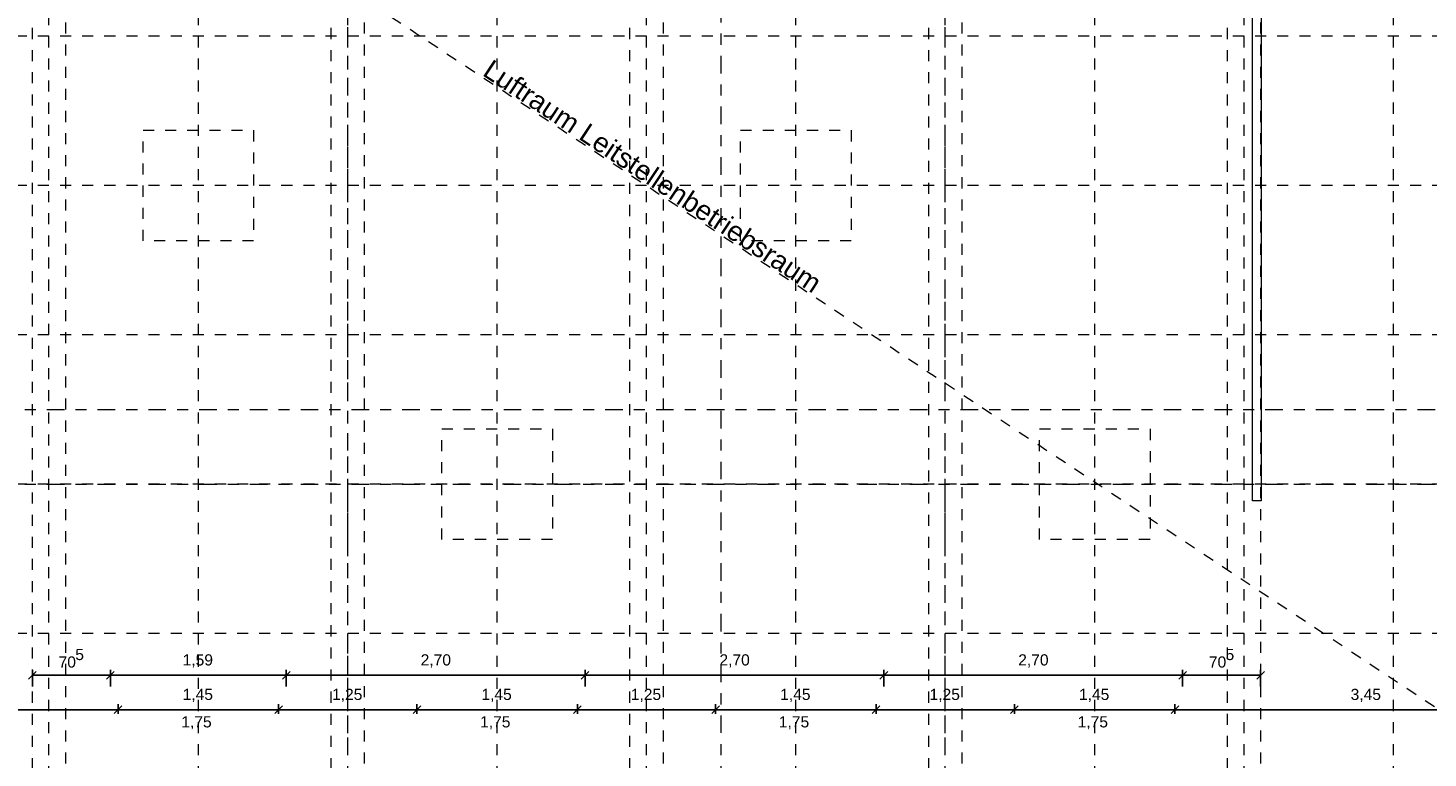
# Model space of a CAD drawing. Header units: metres. Extents: x -45.2 to 14.3, y -31.8 to 10.2.
# Tile 42 of 148: x -36.6 to -24, y -16 to -9.4. Entities that reach past the tile are written whole.
import ezdxf

# ---------------------------------------------------------------- set-up
doc = ezdxf.new("R2010")
doc.units = ezdxf.units.M
doc.header["$LTSCALE"] = 0.05
for name, pattern in [('Achsen 01', [5.291531, 3.175, -1.058062, 0.352704, -0.705764]), ('gestrichelt - 02', [4, 2, -2]), ('ISO-07 Punktiert', [0.889, 0.127, -0.762]), ('Raster 01', [2, 1, -1]), ('VW-01 Strichlinie kurz', [2, 1, -1])]:
    doc.linetypes.add(name, pattern=pattern)
doc.layers.get('0').update_dxf_attribs({"lineweight": 25})
for name, color, linetype, lineweight in [('013_Beton und Stahlbetonarbeiten-000 Unterzüge', 7, 'ISO-07 Punktiert', 13), ('AV1-Einrichtung Bemaßung', 7, 'Continuous', 9), ('AV1-Schnitt Achsen', 7, 'Achsen 01', 18), ('Keine', 7, 'Continuous', 9)]:
    doc.layers.add(name, color=color, linetype=linetype, lineweight=lineweight)
for name, color, linetype, lineweight, true_color in [('AV1-Achsen', 1, 'Achsen 01', 18, 0xff0000), ('AV1-Raster', 7, 'Raster 01', 9, 0xa6a6a6), ('Beschriftung', 7, 'Continuous', 9, 0x555555)]:
    doc.layers.add(name, color=color, linetype=linetype, lineweight=lineweight, true_color=true_color)
doc.styles.add('Arial', font='arial.ttf')

msp = doc.modelspace()

# ---------------------------------------------------------------- linework, layer by layer
at = {"color": 0, "linetype": 'Continuous', "lineweight": 15}
for p, q in [((-36.635, -15.263), (-36.565, -15.192)), ((-35.86, -15.192), (-35.93, -15.263)), ((-35.93, -15.263), (-35.86, -15.192)), ((-34.27, -15.192), (-34.34, -15.263)), ((-34.34, -15.263), (-34.27, -15.192)), ((-31.57, -15.192), (-31.64, -15.263)), ((-31.64, -15.263), (-31.57, -15.192)), ((-28.87, -15.192), (-28.94, -15.263)), ((-28.94, -15.263), (-28.87, -15.192)), ((-26.17, -15.192), (-26.24, -15.263)), ((-26.24, -15.263), (-26.17, -15.192)), ((-25.465, -15.192), (-25.535, -15.263)), ((-35.79, -15.504), (-35.86, -15.574)), ((-35.86, -15.574), (-35.79, -15.504)), ((-34.34, -15.504), (-34.41, -15.574)), ((-34.41, -15.574), (-34.34, -15.504)), ((-33.09, -15.504), (-33.16, -15.574)), ((-33.16, -15.574), (-33.09, -15.504)), ((-31.64, -15.504), (-31.71, -15.574)), ((-31.71, -15.574), (-31.64, -15.504)), ((-30.39, -15.504), (-30.46, -15.574)), ((-30.46, -15.574), (-30.39, -15.504)), ((-28.94, -15.504), (-29.01, -15.574)), ((-29.01, -15.574), (-28.94, -15.504)), ((-27.69, -15.504), (-27.76, -15.574)), ((-27.76, -15.574), (-27.69, -15.504)), ((-26.24, -15.504), (-26.31, -15.574)), ((-26.31, -15.574), (-26.24, -15.504))]:
    msp.add_line(p, q, dxfattribs=at)
at = {"color": 0, "linetype": 'ByBlock', "lineweight": -2}
for p, q in [((-36.6, -15.227), (-36.529, -15.227)), ((-35.895, -15.227), (-35.966, -15.227)), ((-35.895, -15.227), (-35.824, -15.227)), ((-34.305, -15.227), (-34.376, -15.227)), ((-34.305, -15.227), (-34.234, -15.227)), ((-31.605, -15.227), (-31.676, -15.227)), ((-31.605, -15.227), (-31.534, -15.227)), ((-28.905, -15.227), (-28.976, -15.227)), ((-28.905, -15.227), (-28.834, -15.227)), ((-26.205, -15.227), (-26.276, -15.227)), ((-26.205, -15.227), (-26.134, -15.227)), ((-25.5, -15.227), (-25.571, -15.227)), ((-35.825, -15.539), (-35.896, -15.539)), ((-35.825, -15.539), (-35.754, -15.539)), ((-34.375, -15.539), (-34.446, -15.539)), ((-34.375, -15.539), (-34.304, -15.539)), ((-33.125, -15.539), (-33.196, -15.539)), ((-33.125, -15.539), (-33.054, -15.539)), ((-31.675, -15.539), (-31.746, -15.539)), ((-31.675, -15.539), (-31.604, -15.539)), ((-30.425, -15.539), (-30.496, -15.539)), ((-30.425, -15.539), (-30.354, -15.539)), ((-28.975, -15.539), (-29.046, -15.539)), ((-28.975, -15.539), (-28.904, -15.539)), ((-27.725, -15.539), (-27.796, -15.539)), ((-27.725, -15.539), (-27.654, -15.539)), ((-26.275, -15.539), (-26.346, -15.539)), ((-26.275, -15.539), (-26.204, -15.539))]:
    msp.add_line(p, q, dxfattribs=at)
at = {"layer": '013_Beton und Stahlbetonarbeiten-000 Unterzüge', "linetype": 'VW-01 Strichlinie kurz'}
for points in [[(-36.6, -5.525), (-36.3, -5.525), (-36.3, -16.075), (-36.6, -16.075)], [(-33.9, -5.525), (-33.6, -5.525), (-33.6, -16.075), (-33.9, -16.075)], [(-31.2, -5.525), (-30.9, -5.525), (-30.9, -16.075), (-31.2, -16.075)], [(-28.5, -5.525), (-28.2, -5.525), (-28.2, -16.075), (-28.5, -16.075)], [(-25.8, -5.525), (-25.5, -5.525), (-25.5, -16.075), (-25.8, -16.075)]]:
    msp.add_lwpolyline(points, close=True, dxfattribs=at)
at = {"layer": 'AV1-Achsen'}
for p, q in [((-33.75, -26.5), (-33.75, 4.9)), ((-28.35, -26.5), (-28.35, 4.9)), ((-43.35, -13.5), (4.2, -13.5))]:
    msp.add_line(p, q, dxfattribs=at)
at = {"layer": 'AV1-Einrichtung Bemaßung', "color": 0, "lineweight": -2}
for p, q in [((-36.6, -15.327), (-36.6, -15.177)), ((-35.895, -15.327), (-35.895, -15.177)), ((-35.895, -15.327), (-35.895, -15.177)), ((-34.305, -15.327), (-34.305, -15.177)), ((-34.305, -15.327), (-34.305, -15.177)), ((-31.605, -15.327), (-31.605, -15.177)), ((-31.605, -15.327), (-31.605, -15.177)), ((-28.905, -15.327), (-28.905, -15.177)), ((-28.905, -15.327), (-28.905, -15.177)), ((-26.205, -15.327), (-26.205, -15.177)), ((-26.205, -15.327), (-26.205, -15.177)), ((-25.5, -15.327), (-25.5, -15.177)), ((-35.966, -15.227), (-36.529, -15.227)), ((-34.376, -15.227), (-35.824, -15.227)), ((-31.676, -15.227), (-34.234, -15.227)), ((-28.976, -15.227), (-31.534, -15.227)), ((-26.276, -15.227), (-28.834, -15.227)), ((-25.571, -15.227), (-26.134, -15.227)), ((-35.896, -15.539), (-38.954, -15.539)), ((-35.825, -15.575), (-35.825, -15.489)), ((-35.825, -15.575), (-35.825, -15.489)), ((-34.446, -15.539), (-35.754, -15.539)), ((-34.375, -15.575), (-34.375, -15.489)), ((-34.375, -15.575), (-34.375, -15.489)), ((-33.196, -15.539), (-34.304, -15.539)), ((-33.125, -15.575), (-33.125, -15.489)), ((-33.125, -15.575), (-33.125, -15.489)), ((-31.746, -15.539), (-33.054, -15.539)), ((-31.675, -15.575), (-31.675, -15.489)), ((-31.675, -15.575), (-31.675, -15.489)), ((-30.496, -15.539), (-31.604, -15.539)), ((-30.425, -15.575), (-30.425, -15.489)), ((-30.425, -15.575), (-30.425, -15.489)), ((-29.046, -15.539), (-30.354, -15.539)), ((-28.975, -15.575), (-28.975, -15.489)), ((-28.975, -15.575), (-28.975, -15.489)), ((-27.796, -15.539), (-28.904, -15.539)), ((-27.725, -15.575), (-27.725, -15.489)), ((-27.725, -15.575), (-27.725, -15.489)), ((-26.346, -15.539), (-27.654, -15.539)), ((-26.275, -15.575), (-26.275, -15.489)), ((-26.275, -15.575), (-26.275, -15.489)), ((-22.896, -15.539), (-26.204, -15.539))]:
    msp.add_line(p, q, dxfattribs=at)
at = {"layer": 'AV1-Raster'}
for p, q in [((-36.45, -22.95), (-36.45, 1.35)), ((-35.1, -22.95), (-35.1, 1.35)), ((-33.75, -22.95), (-33.75, 1.35)), ((-32.4, -22.95), (-32.4, 1.35)), ((-31.05, -22.95), (-31.05, 1.35)), ((-29.7, -22.95), (-29.7, 1.35)), ((-28.35, -22.95), (-28.35, 1.35)), ((-27, -22.95), (-27, 1.35)), ((-25.65, -22.95), (-25.65, 1.35)), ((-24.3, -22.95), (-24.3, 1.35)), ((1.35, -9.45), (-40.5, -9.45)), ((1.35, -10.8), (-40.5, -10.8)), ((1.35, -12.15), (-40.5, -12.15)), ((1.35, -13.5), (-40.5, -13.5)), ((1.35, -14.85), (-40.5, -14.85))]:
    msp.add_line(p, q, dxfattribs=at)
at = {"layer": 'AV1-Schnitt Achsen'}
for p, q in [((-30.375, -26.3), (-30.375, 4.7)), ((-43.35, -12.825), (4.2, -12.825))]:
    msp.add_line(p, q, dxfattribs=at)
at = {"layer": 'Beschriftung', "linetype": 'gestrichelt - 02'}
msp.add_line((-39.025, -5.525), (-23.075, -16.075), dxfattribs=at)
for points in [[(-35.6, -10.3), (-34.6, -10.3), (-34.6, -11.3), (-35.6, -11.3)], [(-30.2, -10.3), (-29.2, -10.3), (-29.2, -11.3), (-30.2, -11.3)], [(-32.9, -13), (-31.9, -13), (-31.9, -14), (-32.9, -14)], [(-27.5, -13), (-26.5, -13), (-26.5, -14), (-27.5, -14)]]:
    msp.add_lwpolyline(points, close=True, dxfattribs=at)
at = {"layer": 'Defpoints', "color": 0, "lineweight": 0}
for p, q in [((-36.6, -15.227), (-36.6, -15.227)), ((-35.895, -15.227), (-35.895, -15.227)), ((-34.305, -15.227), (-34.305, -15.227)), ((-31.605, -15.227), (-31.605, -15.227)), ((-28.905, -15.227), (-28.905, -15.227)), ((-26.205, -15.227), (-26.205, -15.227)), ((-35.825, -15.539), (-35.825, -15.539)), ((-34.375, -15.539), (-34.375, -15.539)), ((-33.125, -15.539), (-33.125, -15.539)), ((-31.675, -15.539), (-31.675, -15.539)), ((-30.425, -15.539), (-30.425, -15.539)), ((-28.975, -15.539), (-28.975, -15.539)), ((-27.725, -15.539), (-27.725, -15.539)), ((-26.275, -15.539), (-26.275, -15.539)), ((-36.6, -15.945), (-36.6, -15.945))]:
    msp.add_line(p, q, dxfattribs=at)
at = {"layer": 'Keine', "color": 1, "linetype": 'Continuous', "lineweight": 5, "true_color": 0xff0000}
msp.add_lwpolyline([(-25.575, -7.95), (-25.495, -7.95), (-25.495, -13.65), (-25.575, -13.65)], close=True, dxfattribs=at)

# ---------------------------------------------------------------- texts
at = {"layer": 'AV1-Einrichtung Bemaßung', "color": 0, "attachment_point": 7, "style": 'Arial'}
for s, insert, char_height in [('70', (-36.363, -15.159), 0.1009), ('5', (-36.212, -15.091), 0.101), ('1,59', (-35.242, -15.157), 0.1009), ('2,70', (-33.091, -15.157), 0.1009), ('2,70', (-30.391, -15.157), 0.1009), ('2,70', (-27.691, -15.157), 0.1009), ('70', (-25.968, -15.159), 0.1009), ('5', (-25.817, -15.091), 0.101), ('1,45', (-35.242, -15.469), 0.1009), ('1,25', (-33.892, -15.469), 0.1009), ('1,45', (-32.542, -15.469), 0.1009), ('1,25', (-31.192, -15.469), 0.1009), ('1,45', (-29.842, -15.469), 0.1009), ('1,25', (-28.492, -15.469), 0.1009), ('1,45', (-27.142, -15.469), 0.1009), ('3,45', (-24.687, -15.469), 0.1009)]:
    msp.add_mtext(s, dxfattribs=dict(at, insert=insert, char_height=char_height))
at = {"layer": 'AV1-Einrichtung Bemaßung', "char_height": 0.1009, "attachment_point": 7, "style": 'Arial'}
for insert in [(-35.254, -15.717), (-32.554, -15.717), (-29.854, -15.717), (-27.154, -15.717)]:
    msp.add_mtext('1,75', dxfattribs=dict(at, insert=insert))
at = {"layer": 'Beschriftung', "insert": (-32.543, -9.8), "char_height": 0.17653, "attachment_point": 7, "rotation": 326.5177, "style": 'Arial'}
msp.add_mtext('Luftraum Leitstellenbetriebsraum', dxfattribs=at)

doc.saveas('drawing.dxf')
